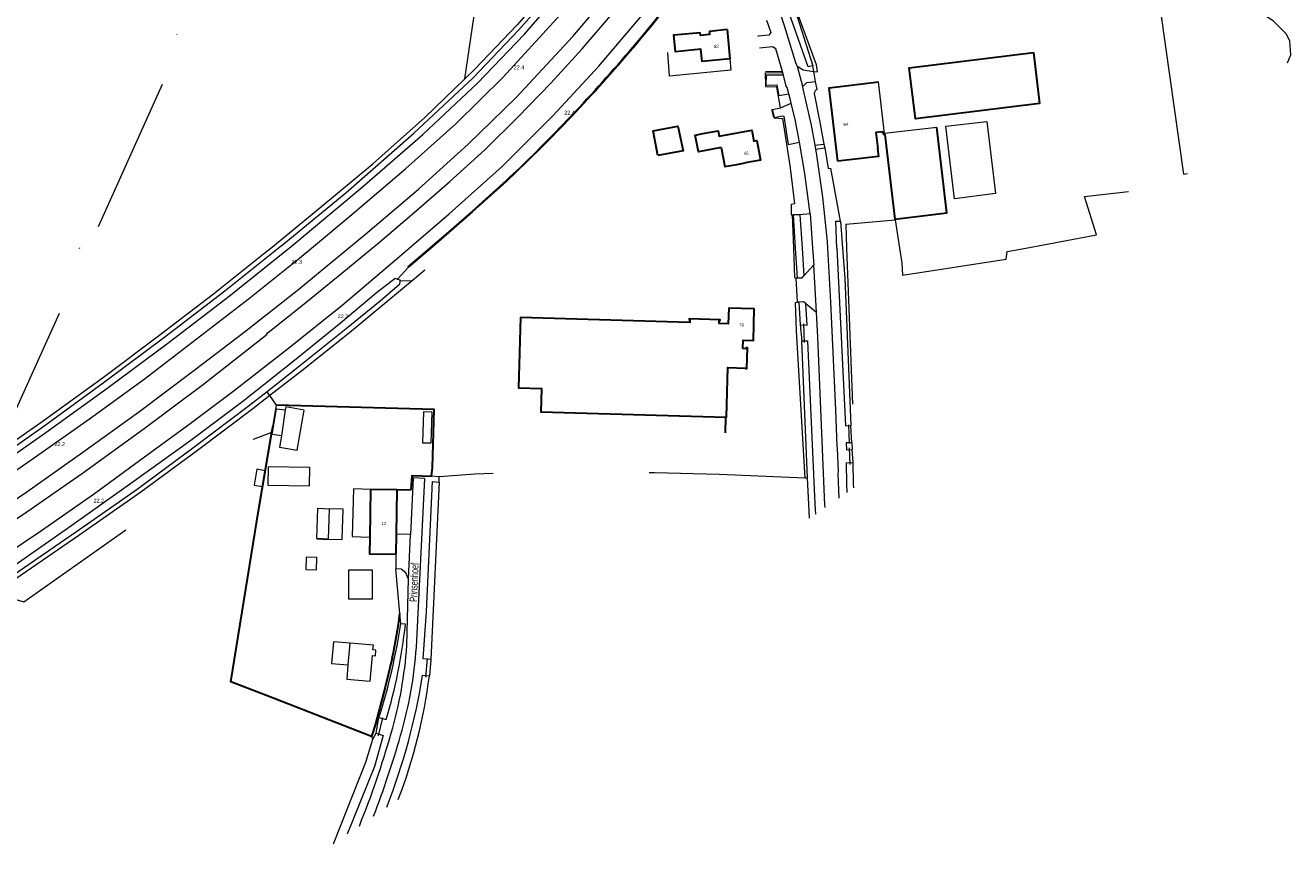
# Model space of a CAD drawing. Header units: metres. Extents: x 120324 to 133000, y 395500 to 402438.
# Tile 20 of 95: x 125674 to 126085, y 397306 to 397572. Entities that reach past the tile are written whole.
import ezdxf

# ---------------------------------------------------------------- set-up
doc = ezdxf.new("R2010")
doc.units = ezdxf.units.M
doc.linetypes.add('DGN1', pattern=[76.057638, 0, -76.057638])
doc.linetypes.add('DGN2', pattern=[101.410184, 50.705092, -50.705092])
for name, color, linetype, lineweight, true_color in [('gg-afsc-draadraster', 7, 'DGN2', 0, 0x96ff00), ('gg-afsc-erfafscheiding', 7, 'Continuous', 0, 0x00ff32), ('gg-afsc-geluidsscherm', 7, 'Continuous', 13, 0x967800), ('gg-afsc-hekwerk', 7, 'Continuous', 30, 0x00d228), ('gg-bbg-overig bouwwerk', 7, 'Continuous', 0, 0xff5000), ('gg-bbg-tussenscheiding', 7, 'Continuous', 0, 0x967800), ('gg-knt-bronhoudergrens', 7, 'DGN2', 0, 0xffaad2), ('gg-kntw-bovenkant insteek waterloop', 7, 'Continuous', 0, 0xa0a0ff), ('gg-kwrk-duiker nz buis', 7, 'DGN2', 0, 0x969696), ('gt-grn-groengrens', 7, 'Continuous', 0, 0x96c800), ('gt-grn-weggrens', 7, 'Continuous', 0, 0x787878)]:
    doc.layers.add(name, color=color, linetype=linetype, lineweight=lineweight, true_color=true_color)
for name, color, linetype, lineweight in [('gg-anno-huisnummerreeks BGT', 7, 'Continuous', 13), ('gg-anno-openbare ruimte label', 7, 'Continuous', 13), ('gg-bbg-bijgebouw', 1, 'Continuous', 30), ('gg-bbg-gedigitaliseerde bebouwing', 1, 'Continuous', 0), ('gg-bbg-gedigitaliseerde bijgebouw', 1, 'Continuous', 0), ('gg-bbg-hoofdgebouw', 1, 'Continuous', 30), ('gg-bbg-luifel en loopbrug', 1, 'DGN2', 0), ('gg-knt-verharding', 7, 'Continuous', 0), ('gt-anno-nummer hm paal', 7, 'Continuous', 0), ('gt-grn-vlakafsluiter', 6, 'DGN1', 0)]:
    doc.layers.add(name, color=color, linetype=linetype, lineweight=lineweight)
doc.styles.add('StyleArial', font='arial.ttf')

msp = doc.modelspace()

# ---------------------------------------------------------------- linework, layer by layer
at = {"layer": 'gg-afsc-draadraster'}
msp.add_line((125957.51, 397500), (125958.27, 397495.23), dxfattribs=at)
at = {"layer": 'gg-afsc-draadraster', "flags": 128}
msp.add_lwpolyline([(125939.98, 397507.78), (125956.03, 397509.18), (125957.51, 397500)], dxfattribs=at)
at = {"layer": 'gg-afsc-erfafscheiding'}
msp.add_line((125803.24, 397492.79), (125799.18, 397489.39), dxfattribs=at)
at = {"layer": 'gg-afsc-erfafscheiding', "flags": 128}
for points in [[(125860.37, 397605.46), (125846.55, 397587.83), (125833.27, 397572.6), (125819.46, 397558.07), (125816.28, 397555)], [(125902.39, 397561.51), (125902.67, 397557.86), (125882.8, 397555.82), (125882.23, 397563.55)], [(125753.22, 397500), (125769.21, 397513.11), (125786.42, 397527.43), (125803.25, 397542.47), (125816.28, 397555)], [(125916.75, 397542.47), (125916.74, 397542.36), (125916.82, 397542.35), (125919.43, 397542.12), (125921.95, 397526.07), (125923.31, 397514.41), (125922.25, 397514.21), (125922.32, 397510.8)], [(125663.38, 397432.84), (125678.55, 397443.36), (125698.89, 397458.1), (125716.79, 397471.53), (125734.59, 397485.17), (125752, 397499), (125753.22, 397500)], [(125799.18, 397489.39), (125795.99, 397486.73), (125778.81, 397472.51), (125763.31, 397460.09), (125752.94, 397452.07)], [(125752.94, 397452.07), (125747.43, 397447.81), (125729.4, 397434.26), (125711.05, 397420.75), (125690.85, 397406.58), (125672.13, 397393.68), (125665.57, 397389.33)]]:
    msp.add_lwpolyline(points, dxfattribs=at)
at = {"layer": 'gg-afsc-geluidsscherm', "flags": 128}
for points in [[(125804.83, 397500), (125805.01, 397500.16), (125811.82, 397506.02), (125818.62, 397511.96), (125829.72, 397521.97)], [(125805.26, 397500), (125811.99, 397505.8), (125818.79, 397511.74), (125827.71, 397519.77), (125829.91, 397521.77)], [(125797.93, 397493.81), (125797.76, 397494.03), (125804.83, 397500)], [(125797.93, 397493.81), (125805.19, 397499.94), (125805.26, 397500)]]:
    msp.add_lwpolyline(points, dxfattribs=at)
at = {"layer": 'gg-afsc-geluidsscherm'}
for centre, radius, start, end in [((125501.32, 397877.52), 483.77, 319.1366, 322.6727), ((125499.58, 397878.93), 486.28, 319.1445, 322.6648), ((125388.53, 397979.54), 635.83, 316.13556, 318.83414), ((125388.96, 397979.14), 635.52, 316.13452, 318.83565), ((125455.66, 397918.92), 545.43, 313.2992, 315.8396), ((125455.61, 397918.97), 545.77, 313.2998, 315.8393)]:
    msp.add_arc(centre, radius, start, end, dxfattribs=at)
at = {"layer": 'gg-afsc-hekwerk'}
for p, q in [((125916.75, 397542.47), (125916.15, 397545.05)), ((125900.92, 397440.02), (125901.06, 397445.09)), ((125753.6, 397440.17), (125753.98, 397442.4)), ((125794.18, 397421.43), (125798.85, 397421.6)), ((125785.95, 397341.35), (125754.29, 397353.65))]:
    msp.add_line(p, q, dxfattribs=at)
at = {"layer": 'gg-afsc-hekwerk', "flags": 128}
for points in [[(125805.41, 397425.86), (125805.73, 397428.67), (125806.33, 397447.57), (125755.15, 397448.97)], [(125754.29, 397353.65), (125740.29, 397359.08), (125749.35, 397415.23), (125753.6, 397440.17)], [(125798.85, 397421.6), (125799.18, 397426.11), (125805.41, 397425.86)], [(125792.71, 397366.79), (125790.44, 397357.38), (125787.29, 397345.47), (125786.53, 397342.94), (125785.95, 397341.35)]]:
    msp.add_lwpolyline(points, dxfattribs=at)
at = {"layer": 'gg-afsc-hekwerk'}
msp.add_arc((125628.1, 397402.53), 168.45, 347.7512, 352.7583, dxfattribs=at)
at = {"layer": 'gg-bbg-bijgebouw'}
msp.add_line((125768.17, 397405.61), (125771.89, 397405.48), dxfattribs=at)
at = {"layer": 'gg-bbg-bijgebouw', "flags": 128}
for points in [[(126000.95, 397563.52), (126002.96, 397546.95), (125962.65, 397542.05), (125960.63, 397558.63), (126000.95, 397563.52)], [(125878.93, 397530.04), (125877.44, 397538.16), (125885.51, 397539.63), (125887.21, 397531.56), (125878.93, 397530.04)], [(125952.65, 397536.94), (125955.99, 397509.42), (125972.84, 397511.44), (125969.55, 397539.23)]]:
    msp.add_lwpolyline(points, dxfattribs=at)
at = {"layer": 'gg-bbg-gedigitaliseerde bebouwing'}
msp.add_line((125952.61, 397537.23), (125950.59, 397554.06), dxfattribs=at)
at = {"layer": 'gg-bbg-gedigitaliseerde bijgebouw'}
for p, q in [((125969.55, 397539.23), (125952.61, 397537.23)), ((125778.31, 397364.58), (125777.92, 397359.97))]:
    msp.add_line(p, q, dxfattribs=at)
at = {"layer": 'gg-bbg-gedigitaliseerde bijgebouw', "flags": 128}
for points in [[(125972.52, 397539.62), (125985.82, 397541.17), (125988.67, 397517.74), (125975.29, 397516.06), (125972.52, 397539.62)], [(125768.17, 397405.61), (125768.52, 397415.45), (125772.25, 397415.32)], [(125764.74, 397399.56), (125764.58, 397395.57), (125768.08, 397395.43), (125768.23, 397399.43), (125764.74, 397399.56)], [(125786.15, 397385.9), (125778.65, 397385.9), (125778.65, 397395.5), (125786.15, 397395.5), (125786.15, 397385.9)], [(125777.92, 397359.97), (125785.54, 397359.33), (125786.24, 397367.66), (125787.27, 397367.57), (125787.42, 397369.37), (125786.43, 397369.45), (125786.57, 397370.99), (125778.9, 397371.64)]]:
    msp.add_lwpolyline(points, dxfattribs=at)
at = {"layer": 'gg-bbg-hoofdgebouw'}
for p, q in [((125901.45, 397571), (125902.39, 397561.51)), ((125904.64, 397527.21), (125907.38, 397527.72)), ((125785.62, 397421.57), (125785.37, 397406.07)), ((125794.18, 397421.43), (125785.62, 397421.57)), ((125794.18, 397421.43), (125793.96, 397407.01)), ((125793.96, 397407.01), (125793.85, 397400.53))]:
    msp.add_line(p, q, dxfattribs=at)
at = {"layer": 'gg-bbg-hoofdgebouw', "flags": 128}
for points in [[(125902.39, 397561.51), (125893.33, 397560.64), (125892.95, 397564.6), (125884.72, 397563.82), (125884.21, 397569.32), (125892.74, 397570.11)], [(125901.45, 397571), (125895.71, 397570.42), (125895.8, 397569.42), (125892.84, 397569.11), (125892.74, 397570.11)], [(125937.45, 397528.23), (125934.58, 397552.1), (125950.59, 397554.06)], [(125899.55, 397532.69), (125892.14, 397531.31), (125891.12, 397536.72), (125893.63, 397537.19)], [(125893.63, 397537.19), (125898.54, 397538.08), (125898.87, 397536.38), (125909.46, 397538.37), (125910.18, 397534.73), (125911.12, 397534.98), (125912.29, 397528.62), (125907.38, 397527.72)], [(125952.65, 397536.94), (125952.4, 397536.91), (125952.31, 397537.63), (125951.82, 397537.57), (125951.79, 397537.77), (125949.83, 397537.53), (125950.45, 397532.4), (125950.31, 397532.38), (125950.62, 397529.82), (125937.45, 397528.23)], [(125899.55, 397532.69), (125900.69, 397526.48), (125904.64, 397527.21)], [(125901.06, 397445.09), (125901.26, 397445.08), (125901.7, 397461.19), (125907.42, 397461.01), (125907.42, 397460.89), (125907.86, 397460.88), (125908.04, 397467.61), (125907.71, 397467.58), (125907.7, 397467.31), (125906.6, 397467.34), (125906.68, 397470.06), (125910.01, 397469.96), (125910.3, 397480.26), (125902, 397480.53), (125901.85, 397475.4), (125898.88, 397475.48), (125898.91, 397476.38), (125899.15, 397476.38), (125899.16, 397476.71), (125889.13, 397477), (125889.12, 397476.68), (125889.41, 397476.67), (125889.39, 397475.83), (125834.33, 397477.43), (125833.67, 397454.59), (125841.16, 397454.37), (125840.95, 397446.84), (125901.06, 397445.09)], [(125785.37, 397406.07), (125785.28, 397400.7), (125793.85, 397400.53)]]:
    msp.add_lwpolyline(points, dxfattribs=at)
at = {"layer": 'gg-bbg-luifel en loopbrug'}
for p, q in [((125748.73, 397428.12), (125747.86, 397423)), ((125772.25, 397415.32), (125771.89, 397405.48)), ((125778.9, 397371.64), (125778.31, 397364.58))]:
    msp.add_line(p, q, dxfattribs=at)
at = {"layer": 'gg-bbg-luifel en loopbrug', "flags": 128}
for points in [[(125756.7, 397438.99), (125756.09, 397435.34), (125761.83, 397434.36), (125764.04, 397447.39), (125758.13, 397448.39), (125757.95, 397447.4)], [(125747.86, 397423), (125750.52, 397422.55), (125751.39, 397427.67), (125748.73, 397428.12)], [(125752.33, 397422.96), (125765.83, 397422.76), (125765.92, 397428.76), (125752.42, 397428.96), (125752.33, 397422.96)], [(125785.62, 397421.57), (125780.13, 397421.75), (125779.63, 397406.25), (125785.37, 397406.07)], [(125771.89, 397405.48), (125776.39, 397405.3), (125776.77, 397415.14), (125772.25, 397415.32)], [(125778.9, 397371.64), (125773.61, 397372.08), (125773.02, 397365.02), (125778.31, 397364.58)]]:
    msp.add_lwpolyline(points, dxfattribs=at)
at = {"layer": 'gg-bbg-overig bouwwerk'}
msp.add_line((125757.95, 397447.4), (125756.7, 397438.99), dxfattribs=at)
at = {"layer": 'gg-bbg-overig bouwwerk', "flags": 128}
for points in [[(125756.7, 397438.99), (125753.74, 397439.43), (125755.11, 397447.83), (125757.95, 397447.4)], [(125802.84, 397446.77), (125802.52, 397436.77), (125805.32, 397436.68), (125805.64, 397446.68), (125802.84, 397446.77)]]:
    msp.add_lwpolyline(points, dxfattribs=at)
at = {"layer": 'gg-bbg-tussenscheiding'}
msp.add_line((125952.65, 397536.94), (125952.61, 397537.23), dxfattribs=at)
at = {"layer": 'gg-knt-bronhoudergrens'}
for p, q in [((125939.98, 397507.78), (125940.28, 397500)), ((125755.15, 397448.97), (125752.94, 397452.07)), ((125753.98, 397442.4), (125755.15, 397448.97)), ((125927.62, 397425.21), (125926.83, 397425.25))]:
    msp.add_line(p, q, dxfattribs=at)
at = {"layer": 'gg-knt-bronhoudergrens', "flags": 128}
for points in [[(125816.28, 397555), (125833.13, 397670.12), (125768.32, 397665.28), (125694.07, 397500)], [(125998.48, 397500), (126021.42, 397504.29), (126017.59, 397516.73), (126040.21, 397519.38), (126041.33, 397516.51), (126044.58, 397517.03)], [(125663.38, 397432.84), (125668.6, 397443.3), (125694.07, 397500)], [(125940.28, 397500), (125942.79, 397435.24), (125967.47, 397439.06)], [(125958.27, 397495.23), (125958.42, 397491.19), (125992.07, 397496.37), (125992.45, 397498.87), (125998.48, 397500)], [(125663.36, 397387.86), (125673.07, 397385.04), (125747.65, 397437.88), (125753.6, 397440.17)], [(125926.83, 397425.25), (125898.9, 397426.43), (125877.93, 397426.99), (125859.28, 397427.28), (125837.03, 397427.17), (125819.49, 397426.55), (125807.99, 397425.67)]]:
    msp.add_lwpolyline(points, dxfattribs=at)
at = {"layer": 'gg-knt-verharding'}
for p, q in [((125919.46, 397557.28), (125919.43, 397557.39)), ((125919.46, 397557.28), (125919.5, 397557.16)), ((125919.75, 397556.21), (125919.5, 397557.16)), ((125924.2, 397559.14), (125926.2, 397557.94)), ((125925.97, 397552.36), (125927.31, 397553.81)), ((125927.31, 397553.81), (125930.21, 397554.16)), ((125922.02, 397548.09), (125921.51, 397550.14)), ((125922.26, 397547.14), (125922.02, 397548.09)), ((125916.15, 397545.05), (125918.86, 397545.55)), ((125918.86, 397545.55), (125922.26, 397547.14)), ((125924.94, 397534.43), (125924.34, 397537.94)), ((125929.91, 397533.47), (125932.93, 397533.77)), ((125929.91, 397533.47), (125930.14, 397532.19)), ((125930.14, 397532.19), (125933.17, 397532.56)), ((125932.93, 397533.77), (125933.17, 397532.56)), ((125928.42, 397511.1), (125929.23, 397500)), ((125929.23, 397500), (125929.62, 397494.57)), ((125926.42, 397491.04), (125929.62, 397494.57)), ((125930.49, 397479.24), (125929.62, 397494.57)), ((125924.38, 397482.41), (125923.89, 397490.33)), ((125923.89, 397490.33), (125924.23, 397490.33)), ((125924.74, 397482.43), (125924.38, 397482.41)), ((125927.02, 397481.96), (125930.49, 397479.24)), ((125799.54, 397425.41), (125798.67, 397406.95)), ((125803.15, 397425.09), (125799.54, 397425.41)), ((125803.15, 397425.09), (125800.52, 397370.36)), ((125798.67, 397406.95), (125793.96, 397407.01)), ((125793.85, 397400.53), (125793.83, 397395.82)), ((125797.44, 397370.86), (125798.01, 397392.47))]:
    msp.add_line(p, q, dxfattribs=at)
at = {"layer": 'gg-knt-verharding', "flags": 128}
for points in [[(125778.49, 397500), (125784.76, 397505.18), (125801.19, 397519.16), (125817.41, 397533.74), (125833, 397548.92), (125851.39, 397568.74), (125865.4, 397585.41), (125878.47, 397602.38), (125890.51, 397619.19)], [(125798.24, 397500), (125811.15, 397511.1), (125828.46, 397526.65), (125844.83, 397542.94), (125859.76, 397559.16), (125873.93, 397575.7), (125887.72, 397593.6), (125900.04, 397610.54)], [(125766.45, 397500), (125779.58, 397510.88), (125797.15, 397525.84), (125813.3, 397540.33), (125828.78, 397555.54), (125847.51, 397575.98), (125860.94, 397592.08), (125869.92, 397603.8)], [(125786.16, 397500), (125787.88, 397501.43), (125799.72, 397511.49), (125811.41, 397521.65), (125822.72, 397531.96), (125833.65, 397542.63), (125844.26, 397553.62), (125854.37, 397564.74), (125864.21, 397576.23), (125873.62, 397587.88), (125881.3, 397597.98), (125882.77, 397599.87)], [(125924.2, 397559.14), (125924.11, 397559.48), (125923.76, 397560.18), (125922.62, 397564.15), (125920.1, 397572.19), (125917.92, 397578.7), (125915.18, 397586.78), (125915.08, 397587.51), (125913.75, 397591.33), (125912.83, 397593.82), (125912.51, 397594.43), (125911.54, 397597.27)], [(125914.24, 397574.1), (125915.65, 397570.09), (125915.02, 397569.24), (125911.41, 397568.89)], [(125919.43, 397557.39), (125917.29, 397564.72), (125916.17, 397565.36), (125912.01, 397565.02)], [(125919.75, 397556.21), (125914.14, 397556.15), (125914.08, 397552.98)], [(125921.51, 397550.14), (125921, 397552.18), (125920.68, 397552.62), (125919.75, 397556.21)], [(125924.2, 397559.14), (125925.93, 397552.67), (125925.97, 397552.36)], [(125926.2, 397557.94), (125929.56, 397557.34), (125929.64, 397557.36)], [(125914.08, 397552.98), (125917.62, 397553.01), (125918.22, 397549.57), (125921.51, 397550.14)], [(125925.97, 397552.36), (125926.05, 397551.71), (125928.73, 397539.91), (125929.91, 397533.47)], [(125924.34, 397537.94), (125923.42, 397542.3), (125922.52, 397546.09), (125922.26, 397547.14)], [(125916.75, 397542.47), (125919.35, 397542.97), (125919.88, 397542.92), (125921.32, 397533.67), (125924.94, 397534.43)], [(125928.42, 397511.1), (125926.68, 397524.29), (125924.94, 397534.43)], [(125930.14, 397532.19), (125930.37, 397530.92), (125932.48, 397516.56), (125933.92, 397502.12), (125934.05, 397500)], [(125567.52, 397362.52), (125585.13, 397372.73), (125603.21, 397383.76), (125621.71, 397395.29), (125640.07, 397407.25), (125658.28, 397419.4), (125675.77, 397431.43), (125694.33, 397444.57), (125712.08, 397457.47), (125728.99, 397470.42), (125745.9, 397483.45), (125762.67, 397496.87), (125766.45, 397500)], [(125579.57, 397360.72), (125599.17, 397372.32), (125618.29, 397384.18), (125636.73, 397395.91), (125655.62, 397408.31), (125674.01, 397420.84), (125692.24, 397433.69), (125710.23, 397446.65), (125728.22, 397460.2), (125744.63, 397472.69), (125762.31, 397486.7), (125767.49, 397490.92), (125778.49, 397500)], [(125583.13, 397356.54), (125600.95, 397367.2), (125619.39, 397378.46), (125637.14, 397389.82), (125656.43, 397402.52), (125673.97, 397414.31), (125692.08, 397426.92), (125712.09, 397441.37), (125731.39, 397455.83), (125752.04, 397471.99), (125751.88, 397472.25), (125752.89, 397473.03), (125764.6, 397482.34), (125776.3, 397491.82), (125786.16, 397500)], [(125613.39, 397365.92), (125622.99, 397371.84), (125641.49, 397383.49), (125660.14, 397395.75), (125678.4, 397408.04), (125695.96, 397420.31), (125710.6, 397430.95), (125726.59, 397442.7), (125740.87, 397453.38), (125758.05, 397466.72), (125776.34, 397481.34), (125793.68, 397496.08), (125798.24, 397500)], [(125934.05, 397500), (125935.1, 397482.48), (125936.64, 397447.42), (125937.06, 397435.53), (125937.22, 397434.95), (125937.55, 397427.43), (125937.4, 397426.79), (125937.79, 397418.76)], [(125924.23, 397490.33), (125925.8, 397490.36), (125926.42, 397491.04)], [(125927.02, 397481.96), (125926.31, 397482.53), (125924.74, 397482.43)], [(125933.29, 397415.68), (125933.24, 397416.57), (125930.95, 397471.05), (125930.49, 397479.24)], [(125798.01, 397392.47), (125797.11, 397394.48), (125795.55, 397395.66), (125793.83, 397395.82)]]:
    msp.add_lwpolyline(points, dxfattribs=at)
at = {"layer": 'gg-knt-verharding'}
for centre, radius, start, end in [((125663.63, 397380.07), 134.12, 343.6828, 356.0646), ((125665.38, 397379.59), 135.46, 343.7041, 356.0926), ((125495.48, 397427.25), 308.77, 338.1278, 344.0467), ((125497.35, 397426.68), 309.95, 338.9551, 344.0641)]:
    msp.add_arc(centre, radius, start, end, dxfattribs=at)
at = {"layer": 'gg-kntw-bovenkant insteek waterloop'}
for p, q in [((125922.91, 397510.86), (125923.61, 397500)), ((125925.12, 397510.78), (125922.91, 397510.86)), ((125925.12, 397510.78), (125925.83, 397500)), ((125938.27, 397508.78), (125938.95, 397500)), ((125923.61, 397500), (125924.23, 397490.33)), ((125925.83, 397500), (125926.42, 397491.04)), ((125924.74, 397482.43), (125925.22, 397475.06)), ((125927.62, 397425.21), (125925.69, 397469.83)), ((125941.94, 397436.76), (125942.04, 397434.54)), ((125942.56, 397423.41), (125942.44, 397430.31)), ((125807.92, 397423.99), (125805.26, 397366.29)), ((125940.49, 397420.61), (125940.35, 397423.38)), ((125942.63, 397422.07), (125942.56, 397423.41)), ((125796.99, 397377.77), (125795.45, 397377.87)), ((125802.56, 397361.29), (125804.75, 397361)), ((125788.38, 397347.47), (125790.72, 397346.8)), ((125786.34, 397340.47), (125787.48, 397342.4))]:
    msp.add_line(p, q, dxfattribs=at)
at = {"layer": 'gg-kntw-bovenkant insteek waterloop', "flags": 128}
for points in [[(125759.17, 397500), (125782.94, 397519.8), (125802.61, 397536.88), (125820.34, 397553.58), (125835.62, 397569.55), (125850.11, 397586.21), (125857.94, 397595.73), (125862.79, 397602.02)], [(125861.62, 397604.33), (125858.52, 397599.89), (125848.64, 397587.69), (125833.75, 397570.87), (125818.86, 397555.26), (125815.91, 397552.48)], [(125929.32, 397559.19), (125927.83, 397558.9), (125919.05, 397583.86), (125917.02, 397589.13)], [(125919.67, 397588.57), (125921.26, 397584.58), (125929.32, 397559.19)], [(125755.69, 397500), (125757.55, 397501.49), (125777.62, 397517.91), (125799.65, 397537.21), (125815.91, 397552.48)], [(125937.15, 397500), (125936.74, 397508.73), (125938.27, 397508.78)], [(125563.65, 397365.58), (125573.92, 397371.52), (125596.7, 397385.02), (125618.83, 397398.69), (125639.49, 397412.34), (125659.03, 397425.34), (125680.13, 397440.12), (125700.39, 397454.72), (125720.23, 397469.47), (125739.7, 397484.43), (125758.84, 397499.72), (125759.17, 397500)], [(125567, 397369.9), (125572.87, 397373.36), (125595.1, 397386.69), (125617.47, 397400.69), (125638.05, 397413.88), (125657.98, 397427.08), (125678.77, 397441.64), (125698.79, 397456.18), (125718.86, 397471.13), (125738.34, 397486.12), (125755.69, 397500)], [(125937.15, 397500), (125939.87, 397442.22), (125941.65, 397442.34)], [(125938.95, 397500), (125939.7, 397490.22), (125941.65, 397442.34)], [(125787.46, 397485.46), (125793.6, 397490.22), (125794.37, 397489.94)], [(125794.37, 397489.94), (125795.13, 397489.65), (125795.11, 397489.21)], [(125795.11, 397489.21), (125795.07, 397488.2), (125788.8, 397482.77)], [(125615.65, 397362.24), (125630.8, 397371.61), (125653.09, 397385.96), (125670.25, 397397.11), (125688.64, 397409.96), (125708.14, 397423.8), (125727.27, 397437.58), (125744.12, 397450.29), (125760.92, 397463.56), (125775.85, 397475.75), (125787.46, 397485.46)], [(125788.8, 397482.77), (125777.73, 397473.74), (125762.55, 397461.59), (125752.03, 397453.34)], [(125925.22, 397475.06), (125927.49, 397474.98), (125927.02, 397481.96)], [(125925.69, 397469.83), (125927.59, 397469.89), (125929.96, 397416.94), (125930.16, 397413.54)], [(125752.03, 397453.34), (125745.91, 397448.52), (125728.7, 397435.54), (125709.79, 397421.58), (125690.13, 397407.84), (125671.41, 397394.94), (125663.96, 397389.97)], [(125941.94, 397436.76), (125940.14, 397436.68), (125940.24, 397434.46), (125942.04, 397434.54)], [(125940.35, 397423.38), (125940.23, 397430.27), (125942.44, 397430.31)], [(125805.26, 397366.29), (125802.73, 397366.52), (125803.82, 397381.9), (125805.79, 397424.13), (125807.92, 397423.99)], [(125928.25, 397412.23), (125927.98, 397416.79), (125927.62, 397425.21)], [(125787.48, 397342.4), (125789.8, 397341.66), (125786.9, 397331.61), (125778.1, 397309.54)], [(125773.61, 397306.48), (125784.1, 397332.97), (125786.34, 397340.47)], [(125791.02, 397318.7), (125790.84, 397318.26)]]:
    msp.add_lwpolyline(points, dxfattribs=at)
at = {"layer": 'gg-kntw-bovenkant insteek waterloop'}
for centre, radius, start, end in [((125602.15, 397406.76), 195.44, 342.3407, 351.5019), ((125623.95, 397396.68), 174.07, 343.3471, 353.7613), ((125598.49, 397393.73), 206.63, 338.7096, 350.9678), ((125633.52, 397382.7), 172.6, 339.0094, 352.7779)]:
    msp.add_arc(centre, radius, start, end, dxfattribs=at)
at = {"layer": 'gg-kwrk-duiker nz buis'}
for p, q in [((125926.64, 397469.38), (125926.38, 397475.42)), ((125940.86, 397442.58), (125941.15, 397436.53)), ((125941.16, 397435.11), (125941.36, 397429.67)), ((125803.62, 397360.63), (125804.15, 397366.67)), ((125789.52, 397347.36), (125788.15, 397341.53))]:
    msp.add_line(p, q, dxfattribs=at)
at = {"layer": 'gt-grn-groengrens'}
for p, q in [((125919.25, 397557.39), (125913.96, 397557.24)), ((125914.08, 397552.98), (125913.97, 397556.88)), ((125929.64, 397557.36), (125929.32, 397559.19)), ((125930.68, 397551.49), (125930.21, 397554.16)), ((125938.27, 397508.78), (125935.21, 397525.98)), ((125922.32, 397510.8), (125922.56, 397510.83)), ((125922.56, 397510.83), (125922.91, 397510.86)), ((125922.56, 397510.83), (125922.98, 397500)), ((125928.42, 397511.1), (125925.12, 397510.78)), ((125794.37, 397489.94), (125797.93, 397493.81)), ((125799.18, 397489.39), (125795.11, 397489.21)), ((125925.22, 397475.06), (125925.69, 397469.83)), ((125752.94, 397452.07), (125752.03, 397453.34)), ((125941.94, 397436.76), (125941.65, 397442.34)), ((125942.44, 397430.31), (125942.04, 397434.54)), ((125807.99, 397425.67), (125805.41, 397425.86)), ((125807.92, 397423.99), (125807.99, 397425.67)), ((125795.21, 397381.3), (125793.83, 397395.82)), ((125795.45, 397377.87), (125795.21, 397381.3)), ((125805.26, 397366.29), (125804.75, 397361)), ((125787.48, 397342.4), (125788.38, 397347.47)), ((125785.95, 397341.35), (125786.34, 397340.47))]:
    msp.add_line(p, q, dxfattribs=at)
at = {"layer": 'gt-grn-groengrens', "flags": 128}
for points in [[(126083.53, 397560.24), (126084.53, 397562.8), (126084.26, 397567.31), (126083.03, 397569.64), (126078.79, 397573.88), (126074.55, 397576.61), (126070.58, 397580.85), (126069.62, 397582.63), (126065.11, 397591.38), (126061.83, 397597.54), (126060.05, 397600.41), (126059.09, 397603.01), (126058.95, 397604.3)], [(126009.05, 397593.39), (126039.29, 397597.63), (126049.74, 397524), (126051.03, 397524.19)], [(125929.64, 397557.36), (125930.79, 397557.32), (125930.48, 397559.56), (125922.63, 397581.22), (126009.05, 397593.39)], [(125919.25, 397557.39), (125919.26, 397556.96), (125913.97, 397556.88)], [(125918.86, 397545.55), (125917.6, 397552.26), (125914.1, 397552.35), (125914.08, 397552.98)], [(125929.72, 397550.2), (125931.47, 397541.48), (125932.93, 397533.77)], [(125933.17, 397532.56), (125934.27, 397525.82), (125935.21, 397525.98)], [(125922.98, 397500), (125923.35, 397490.41), (125923.89, 397490.33)], [(125926.83, 397425.25), (125924.02, 397473.13), (125923.66, 397482.37), (125924.38, 397482.41)]]:
    msp.add_lwpolyline(points, dxfattribs=at)
at = {"layer": 'gt-grn-groengrens'}
msp.add_arc((125931.21, 397550.09), 1.49, 110.7494, 175.7534, dxfattribs=at)
at = {"layer": 'gt-grn-vlakafsluiter'}
for p, q in [((125691.19, 397500), (125767.83, 397667.94)), ((125911.41, 397568.89), (125912.01, 397565.02)), ((125913.97, 397556.88), (125913.96, 397557.24)), ((125919.25, 397557.39), (125919.43, 397557.39))]:
    msp.add_line(p, q, dxfattribs=at)
at = {"layer": 'gt-grn-vlakafsluiter', "flags": 128}
msp.add_lwpolyline([(125659.85, 397430.4), (125669.3, 397452.05), (125691.19, 397500)], dxfattribs=at)
at = {"layer": 'gt-grn-weggrens'}
for p, q in [((125930.21, 397554.16), (125929.64, 397557.36)), ((125798.01, 397392.47), (125798.67, 397406.95))]:
    msp.add_line(p, q, dxfattribs=at)

# ---------------------------------------------------------------- texts
at = {"layer": 'gg-anno-huisnummerreeks BGT', "char_height": 1, "attachment_point": 8, "line_spacing_factor": 0.8, "style": 'StyleArial'}
for s, insert, rotation in [('{\\C256;83}', (125898.02, 397565.02), 5.7), ('{\\C256;84}', (125940.1, 397539.72), 6.8), ('{\\C256;81}', (125907.9, 397530.36), 10.4), ('{\\C256;79}', (125906.14, 397474.56), 358.3), ('{\\C256;12}', (125790, 397410.03), 359.1)]:
    msp.add_mtext(s, dxfattribs=dict(at, insert=insert, rotation=rotation))
at = {"layer": 'gg-anno-openbare ruimte label', "insert": (125799.79, 397391.39), "char_height": 2.5, "attachment_point": 5, "rotation": 87.8, "line_spacing_factor": 0.8, "style": 'StyleArial'}
msp.add_mtext('{\\W0.68;\\C256;Prinsenhoef}', dxfattribs=at)
at = {"layer": 'gt-anno-nummer hm paal', "char_height": 1.25, "attachment_point": 7, "line_spacing_factor": 0.8, "style": 'StyleArial'}
for s, insert in [('{\\C256;22.4}', (125832.16, 397558.09)), ('{\\C256;22.4}', (125848.58, 397543.39)), ('{\\C256;22.3}', (125759.96, 397494.91)), ('{\\C256;22.3}', (125775.01, 397477.22)), ('{\\C256;22.2}', (125683, 397435.72)), ('{\\C256;22.2}', (125695.69, 397417.32))]:
    msp.add_mtext(s, dxfattribs=dict(at, insert=insert))

doc.saveas('drawing.dxf')
